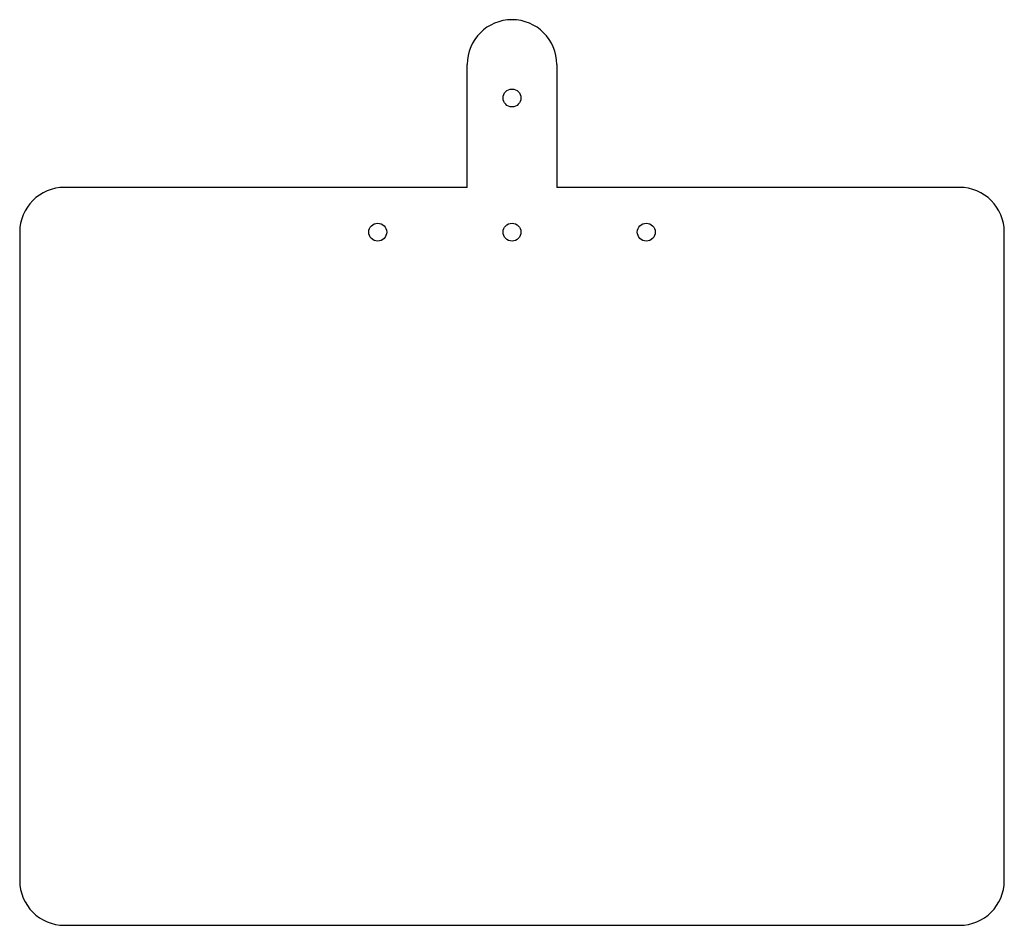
# Model space of a CAD drawing. Header units: millimetres. Extents: x -110 to 110, y -98 to 105.
import ezdxf

# ---------------------------------------------------------------- set-up
doc = ezdxf.new("R2010")
doc.units = ezdxf.units.MM

msp = doc.modelspace()

# ---------------------------------------------------------------- linework, layer by layer
at = {"color": 7, "linetype": 'Continuous', "lineweight": 25}
for p, q in [((-10, 67.49), (-10, 94.99)), ((10, 94.99), (10, 67.49)), ((-10, 67.49), (-100, 67.49)), ((100, 67.49), (10, 67.49)), ((-110, 57.49), (-110, -87.51)), ((110, -87.51), (110, 57.49)), ((-100, -97.51), (100, -97.51))]:
    msp.add_line(p, q, dxfattribs=at)
for centre in [(0, 87.49), (-30, 57.49), (0, 57.49), (30, 57.49)]:
    msp.add_circle(centre, 2, dxfattribs=at)
for centre, start, end in [((0, 94.99), 0, 180), ((-100, 57.49), 90, 180), ((100, 57.49), 0, 90), ((-100, -87.51), 180, 270), ((100, -87.51), 270, 0)]:
    msp.add_arc(centre, 10, start, end, dxfattribs=at)

doc.saveas('drawing.dxf')
